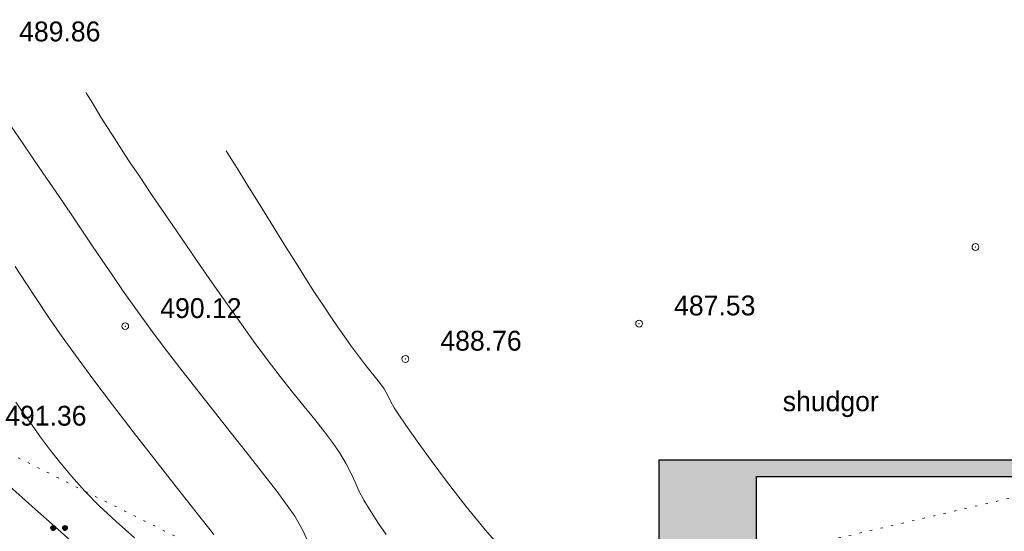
# Model space of a CAD drawing. Extents: x -516234 to 73329, y -4499813 to 47259.
# Tile 25 of 256: x 29539 to 29582, y 37039 to 37062. Entities that reach past the tile are written whole.
import ezdxf

# ---------------------------------------------------------------- set-up
doc = ezdxf.new("R2010")
doc.units = 0
doc.header["$LTSCALE"] = 0.5
doc.header["$MEASUREMENT"] = 0
doc.header["$PDMODE"] = 32
doc.header["$PDSIZE"] = 0.3
doc.linetypes.add('РА_КОНТУРЫ', pattern=[1.5, 0, -1.5])
for name, color, linetype in [('(004) Точки рельефа', 7, 'Continuous'), ('(007) Здания', 7, 'Continuous'), ('(031) Горизонтали', 42, 'Continuous'), ('(036) Растительность', 7, 'Continuous'), ('(037) Контуры', 7, 'Continuous'), ('7_газон', 7, 'Continuous'), ('экспликация', 7, 'Continuous')]:
    doc.layers.add(name, color=color, linetype=linetype)
doc.layers.add('(032) Горизонтали утолщенные', color=32, linetype='Continuous', lineweight=30)
doc.styles.add('BM-431', font='bm431.ttf')
doc.styles.add('D-431', font='d431.ttf')

# ---------------------------------------------------------------- blocks, each defined once
blk = doc.blocks.new('9633')
at = {"layer": '(031) Горизонтали', "color": 42, "linetype": 'Continuous', "lineweight": 0}
for points in [[(28572.26978294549, 37050.8180121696), (28572.73616710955, 37050.10419656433), (28573.21501492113, 37049.37288833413), (28573.73723684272, 37048.59156700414), (28574.33374333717, 37047.72771209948), (28575.03544486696, 37046.74880314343), (28575.72928798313, 37045.81445733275), (28576.5558426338, 37044.72596151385), (28577.46769285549, 37043.54166536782), (28578.41742268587, 37042.31991857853), (28579.35761616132, 37041.11907082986), (28580.24085731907, 37039.99747180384), (28581.0197301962, 37039.01347118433)], [(28575.3712223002, 37058.49695524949), (28575.40797652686, 37058.43794833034), (28575.48469221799, 37058.31379676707), (28575.6080298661, 37058.11241118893), (28575.78859525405, 37057.81612273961), (28576.04167750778, 37057.40224131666), (28576.32709047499, 37056.94145066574), (28576.64688430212, 37056.43530145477), (28577.00310913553, 37055.88534434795), (28577.30290846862, 37055.43368471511), (28577.73453538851, 37054.79080216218), (28578.2715559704, 37053.99642170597), (28578.88753628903, 37053.09026836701), (28579.55604241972, 37052.11206716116), (28580.25064043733, 37051.10154310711), (28580.94489641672, 37050.09842122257), (28581.61237643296, 37049.14242652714), (28582.22664656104, 37048.27328403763), (28582.76127287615, 37047.53071877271), (28583.36002435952, 37046.72757782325), (28583.93667676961, 37045.98214009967), (28584.48430117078, 37045.29275211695), (28584.99596862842, 37044.65776038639), (28585.46475020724, 37044.07551142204), (28585.88371697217, 37043.54435173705), (28586.24593998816, 37043.06262784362), (28586.54449032, 37042.62868625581), (28586.84199327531, 37042.13152009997), (28587.05705748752, 37041.70989804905), (28587.23113335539, 37041.32622834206), (28587.40567127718, 37040.94291921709), (28587.62212165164, 37040.52237890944), (28587.92193487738, 37040.02701565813), (28588.26374979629, 37039.50568095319), (28588.59588881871, 37039.01751767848)], [(28572.28763802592, 37044.8396683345), (28572.64872683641, 37044.33630280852), (28573.00619905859, 37043.82969160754), (28573.37701737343, 37043.31064845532), (28573.77814446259, 37042.76998707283), (28574.22654300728, 37042.19852118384), (28574.73917568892, 37041.58706451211), (28575.33300518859, 37040.92643077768), (28575.96595496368, 37040.28431461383), (28576.71029692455, 37039.58561578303), (28577.51448563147, 37038.86506233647)], [(28581.56307752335, 37055.90687753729), (28581.63037422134, 37055.79906632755), (28581.77932251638, 37055.55985010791), (28582.03468121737, 37055.1486229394), (28582.42371106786, 37054.5209300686), (28582.96432178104, 37053.64821291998), (28583.53456191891, 37052.72879640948), (28584.10150657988, 37051.8175277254), (28584.63223086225, 37050.96925405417), (28585.09380986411, 37050.23882258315), (28585.45331868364, 37049.6810804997), (28585.8295625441, 37049.11239825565), (28586.16947816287, 37048.60725194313), (28586.47983664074, 37048.15453221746), (28586.76740907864, 37047.74312973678), (28587.03896657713, 37047.36193515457), (28587.30128023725, 37046.99983912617), (28587.60546899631, 37046.59636011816), (28587.88808604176, 37046.23947373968), (28588.14002311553, 37045.9270064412), (28588.3521719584, 37045.65678467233), (28588.5154243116, 37045.42663488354), (28588.67992196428, 37045.13176913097), (28588.79180222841, 37044.88562340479), (28588.95748617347, 37044.59168342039), (28589.12818066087, 37044.33616167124), (28589.47246785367, 37043.83346889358), (28589.96671282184, 37043.12940525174), (28590.58728063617, 37042.26977091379), (28591.31053636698, 37041.30036604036), (28592.11284508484, 37040.2669907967), (28592.97057186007, 37039.21544534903), (28593.86008176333, 37038.19152985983)], [(28571.99375741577, 37041.16326607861), (28573.01452161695, 37040.25740476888), (28574.14077101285, 37039.25623228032), (28575.29540088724, 37038.22606679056)]]:
    blk.add_lwpolyline(points, dxfattribs=at)
at = {"layer": '(004) Точки рельефа', "lineweight": 0, "style": 'D-431'}
for s, p in [('489.86', (28572.44043431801, 37060.73286579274)), ('487.53', (28601.28333431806, 37048.66715899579)), ('490.12', (28578.65513431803, 37048.54959783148)), ('488.76', (28590.990334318, 37047.11447938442)), ('491.36', (28571.82683431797, 37043.81146579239))]:
    blk.add_text(s, height=0.875, dxfattribs=at).set_placement(p)
at = {"layer": '(037) Контуры', "linetype": 'РА_КОНТУРЫ', "lineweight": 0, "ltscale": 0.5, "style": 'BM-431'}
blk.add_text('shudgor', height=0.875, dxfattribs=at).set_placement((28606.06654007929, 37044.44754374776))
blk = doc.blocks.new('*X71')
at = {"color": 0}
for p, q in [((1.8, 2.04), (2.2, 2.04)), ((1.8, 2.029999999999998), (2.2, 2.029999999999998)), ((1.8, 2.02), (2.2, 2.02)), ((1.8, 2.009999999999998), (2.2, 2.009999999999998)), ((1.8, 2), (2.2, 2)), ((1.8, 1.99), (2.2, 1.99)), ((1.8, 1.98), (2.2, 1.98)), ((1.8, 1.969999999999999), (2.2, 1.969999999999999)), ((1.8, 1.959999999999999), (2.2, 1.959999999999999)), ((1.81, 2.069999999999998), (2.189999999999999, 2.069999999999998)), ((1.81, 2.06), (2.189999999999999, 2.06)), ((1.81, 2.049999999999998), (2.189999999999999, 2.049999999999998)), ((1.81, 1.95), (2.189999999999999, 1.95)), ((1.81, 1.939999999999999), (2.189999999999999, 1.939999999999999)), ((1.81, 1.929999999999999), (2.189999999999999, 1.929999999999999)), ((1.82, 2.089999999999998), (2.18, 2.089999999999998)), ((1.82, 2.08), (2.18, 2.08)), ((1.82, 1.919999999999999), (2.18, 1.919999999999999)), ((1.82, 1.909999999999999), (2.18, 1.909999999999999)), ((1.83, 2.109999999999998), (2.169999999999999, 2.109999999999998)), ((1.83, 2.1), (2.169999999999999, 2.1)), ((1.83, 1.9), (2.169999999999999, 1.9)), ((1.83, 1.889999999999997), (2.169999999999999, 1.889999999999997)), ((1.84, 2.12), (2.16, 2.12)), ((1.84, 1.879999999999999), (2.16, 1.879999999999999)), ((1.85, 2.129999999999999), (2.149999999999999, 2.129999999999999)), ((1.85, 1.87), (2.149999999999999, 1.87)), ((1.86, 2.14), (2.14, 2.14)), ((1.86, 1.86), (2.14, 1.86)), ((1.87, 2.149999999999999), (2.129999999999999, 2.149999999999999)), ((1.87, 1.85), (2.129999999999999, 1.85)), ((1.879999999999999, 2.16), (2.12, 2.16)), ((1.879999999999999, 1.84), (2.12, 1.84)), ((1.9, 2.169999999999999), (2.109999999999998, 2.169999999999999)), ((1.9, 1.83), (2.109999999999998, 1.83)), ((1.909999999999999, 2.18), (2.089999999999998, 2.18)), ((1.909999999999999, 1.82), (2.089999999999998, 1.82)), ((1.939999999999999, 2.189999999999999), (2.06, 2.189999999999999)), ((1.939999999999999, 1.81), (2.06, 1.81))]:
    blk.add_line(p, q, dxfattribs=at)
blk = doc.blocks.new('I04100')
blk.add_circle((0, 0), 0.2)
blk.add_blockref('*X71', (-2, -2))

msp = doc.modelspace()

# ---------------------------------------------------------------- hatches: boundary and pattern name
at = {"layer": '7_газон', "lineweight": 0, "true_color": 0x5c5c5c, "transparency": 33554687}
h = msp.add_hatch(color=251, dxfattribs=at)
h.dxf.hatch_style = 1
edge = h.paths.add_edge_path(flags=16)
edge.add_line((29676.9670253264, 36922.96084250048), (29652.77291892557, 36909.92828613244))
edge.add_arc((29654.19563818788, 36907.28709892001), 2.999999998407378, 118.3098620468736, 208.3098621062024)
edge.add_line((29651.55445097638, 36905.86437965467), (29669.68837844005, 36872.19990448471))
edge.add_arc((29672.32956565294, 36873.62262374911), 2.999999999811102, 208.30986207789, 298.2780487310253)
edge.add_line((29673.75081818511, 36870.98064698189), (29697.06899177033, 36883.5246684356))
edge.add_arc((29695.17398839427, 36887.04730412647), 4.000000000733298, 298.2780487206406, 388.3063323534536)
edge.add_line((29698.69568820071, 36888.94404619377), (29681.03101944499, 36921.74221183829))
edge.add_arc((29678.3897445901, 36920.31965528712), 3.00000000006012, 28.30633236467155, 118.3098620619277)
edge = h.paths.add_edge_path(flags=16)
edge.add_arc((29582.9855072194, 36967.89968877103), 30.00000001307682, 100.3549001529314, 118.3098620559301)
edge.add_line((29568.75831457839, 36994.31156091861), (29528.13142186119, 36972.42721186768))
edge.add_arc((29529.55414112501, 36969.78602465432), 2.999999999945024, 118.3098620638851, 225.976051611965)
edge.add_arc((29494.80619221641, 36933.83355539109), 46.99999999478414, 28.309861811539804, 45.97605160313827, ccw=False)
edge.add_line((29536.18479198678, 36956.12282367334), (29686.13726511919, 36677.7456560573))
edge.add_arc((29688.77845233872, 36679.16837530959), 2.999999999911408, 208.3098618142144, 354.8617095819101)
edge.add_line((29691.76639664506, 36678.8996955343), (29699.50725581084, 36764.98453772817))
edge.add_arc((29669.62781274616, 36767.67133548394), 30.00000000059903, 354.8617095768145, 388.3098620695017)
edge.add_line((29696.03968487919, 36781.89852812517), (29580.77358266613, 36995.88266607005))
edge.add_arc((29578.13239545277, 36994.45994680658), 2.999999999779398, 28.30986205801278, 100.3549001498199)
edge = h.paths.add_edge_path()
edge.add_line((29429.45156085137, 37065.40154354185), (29443.21523881, 37039.99022628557))
edge.add_line((29443.21523881, 37039.99022628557), (29467.007078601, 36995.82219918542))
edge.add_arc((29480.21301466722, 37002.93579550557), 14.99999999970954, 208.3098620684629, 253.3098622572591)
edge.add_line((29475.90507996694, 36988.56771635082), (29508.30438760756, 36978.85353674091))
edge.add_arc((29494.80619219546, 36933.83355536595), 47.00000002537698, 63.28493720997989, 73.30986224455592, ccw=False)
edge.add_arc((29520.43076144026, 36984.74898970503), 10.00000000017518, 243.284937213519, 298.3098620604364)
edge.add_line((29525.17315898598, 36975.94503232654), (29566.62423568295, 36998.27334173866))
edge.add_arc((29582.98550721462, 36967.89968878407), 34.49999999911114, 90.70226828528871, 118.3098620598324, ccw=False)
edge.add_line((29582.56265496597, 37002.39709732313), (29601.16238589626, 37002.62508366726))
edge.add_arc((29600.79468828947, 37032.62283022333), 29.99999999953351, 270.7022682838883, 298.3364137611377)
edge.add_line((29615.03411904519, 37006.21755401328), (29627.39519750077, 37012.88344606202))
edge.add_arc((29631.42970288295, 37005.4019511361), 8.500000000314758, 28.306332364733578, 118.3364137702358, ccw=False)
edge.add_line((29638.91331497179, 37009.43252803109), (29702.65760048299, 36891.0778810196))
edge.add_arc((29695.17398839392, 36887.04730412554), 8.499999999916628, -61.72195127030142, 28.306332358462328, ccw=False)
edge.add_line((29699.20087056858, 36879.56170328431), (29664.33022544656, 36860.80302483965))
edge.add_arc((29666.69897966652, 36856.39973022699), 5.000000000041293, 118.2780487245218, 208.3098620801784)
edge.add_line((29662.29700097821, 36854.02853145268), (29700.001465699, 36784.03260702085))
edge.add_arc((29669.62781274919, 36767.67133548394), 34.49999999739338, -5.138290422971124, 28.30986207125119, ccw=False)
edge.add_line((29703.98917227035, 36764.58151806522), (29695.14768138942, 36666.25672866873))
edge.add_arc((29710.0874029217, 36664.91332979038), 15.00000000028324, 174.8617095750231, 208.3098618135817)
edge.add_line((29696.8814668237, 36657.7997335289), (29738.10817600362, 36581.26498698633))
edge.add_arc((29696.72957622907, 36558.97571869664), 47.00000000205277, -16.690138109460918, 28.3098618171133, ccw=False)
edge.add_line((29741.74955749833, 36545.47752301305), (29732.03538262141, 36513.07823193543))
edge.add_arc((29746.40346174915, 36508.77029714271), 14.99999999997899, 163.309861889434, 208.3098620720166)
edge.add_line((29733.19752568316, 36501.65670082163), (29762.25672105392, 36447.71016536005))
edge.add_line((29762.25672105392, 36447.71016536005), (29788.31828072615, 36389.8396773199))
edge.add_line((29788.31828072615, 36389.8396773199), (29723.7285416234, 36509.74639209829))
edge.add_line((29723.7285416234, 36509.74639209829), (29735.04445390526, 36547.48789258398))
edge.add_arc((29696.7295762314, 36558.97571869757), 39.9999999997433, 343.3098618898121, 388.3098618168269)
edge.add_line((29731.94540582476, 36577.94530873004), (29530.02202180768, 36952.80314541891))
edge.add_arc((29494.80619221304, 36933.83355538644), 40.00000000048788, 28.30986181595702, 73.30986225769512)
edge.add_line((29506.29401808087, 36972.14843313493), (29468.5366372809, 36983.46910649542))
edge.add_line((29468.5366372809, 36983.46910649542), (29424.2348273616, 37065.40154354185))
edge = h.paths.add_edge_path(flags=16)
edge.add_line((29653.96902770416, 36965.66145273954), (29629.77229082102, 36952.62747941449))
edge.add_arc((29631.19501008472, 36949.98629220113), 2.999999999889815, 118.3098620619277, 208.3098620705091)
edge.add_line((29628.55382287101, 36948.56357293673), (29646.57493355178, 36915.10853490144))
edge.add_arc((29649.2161207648, 36916.53125416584), 2.999999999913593, 208.3098620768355, 298.3098620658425)
edge.add_line((29650.63884002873, 36913.89006695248), (29674.83351591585, 36926.92293008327))
edge.add_arc((29673.4107966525, 36929.56411729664), 2.999999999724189, 298.3098620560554, 388.3063323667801)
edge.add_line((29676.05207150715, 36930.98667384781), (29658.03302182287, 36964.44282207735))
edge.add_arc((29655.3917469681, 36963.02026552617), 2.999999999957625, 28.30633236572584, 118.3098620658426)
edge = h.paths.add_edge_path(flags=16)
edge.add_line((29653.05407388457, 36973.68728408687), (29634.95140268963, 37007.29869320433))
edge.add_arc((29631.42970288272, 37005.4019511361), 4.00000000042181, 28.30633236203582, 118.3364137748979)
edge.add_line((29629.53111211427, 37008.92265463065), (29617.1700336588, 37002.25676258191))
edge.add_arc((29600.79468827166, 37032.6228302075), 34.49999999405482, 278.95978604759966, 298.33641380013, ccw=False)
edge.add_arc((29606.63498333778, 36995.58040921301), 3.000000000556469, 98.95978601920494, 208.3098621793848)
edge.add_line((29603.99379612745, 36994.15768994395), (29623.57430544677, 36957.80772818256))
edge.add_arc((29626.21549265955, 36959.23044744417), 2.9999999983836, 208.3098620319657, 298.3098620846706)
edge.add_line((29627.6382119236, 36956.58926023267), (29651.83551829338, 36969.62354032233))
edge.add_arc((29650.41279902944, 36972.26472753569), 3.000000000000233, 298.3098620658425, 388.306332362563)
at = {"layer": 'экспликация', "true_color": 0xffffff, "transparency": 33554687}
h = msp.add_hatch(color=7, dxfattribs=at)
h.dxf.hatch_style = 1
h.paths.add_polyline_path([(29699.31096382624, 36974.59593197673), (29567.02408290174, 36974.59593197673), (29567.02408290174, 37042.31270727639), (29699.31096382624, 37042.31270727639)])
h.paths.add_polyline_path([(29698.67772427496, 36975.14876672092), (29571.30087154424, 36975.14876672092), (29571.30087154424, 37041.56780584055), (29698.67772427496, 37041.56780584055)], flags=16)

# ---------------------------------------------------------------- linework, layer by layer
at = {"layer": '(004) Точки рельефа', "color": 0, "linetype": 'ByBlock', "lineweight": 0}
for p in [(29580.94592980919, 37051.67724540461), (29543.50652980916, 37048.19134540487), (29566.13472980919, 37048.30344540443), (29555.84172980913, 37046.74894540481)]:
    msp.add_point(p, dxfattribs=at)
at = {"layer": '(007) Здания'}
for points in [[(29699.31096382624, 36974.59593197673), (29567.02408290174, 36974.59593197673), (29567.02408290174, 37042.31270727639), (29699.31096382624, 37042.31270727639)], [(29698.67772427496, 36975.14876672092), (29571.30087154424, 36975.14876672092), (29571.30087154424, 37041.56780584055), (29698.67772427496, 37041.56780584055)]]:
    msp.add_lwpolyline(points, close=True, dxfattribs=at)
at = {"layer": '(032) Горизонтали утолщенные', "color": 32, "linetype": 'Continuous', "lineweight": 0}
msp.add_lwpolyline([(29538.49889604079, 37056.97106935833), (29538.97657982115, 37056.26806836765), (29539.49369829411, 37055.50765362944), (29540.03761582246, 37054.70990101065), (29540.59569676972, 37053.89488637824), (29541.12190639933, 37053.12294009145), (29541.59431442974, 37052.42156099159), (29542.03644190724, 37051.76157767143), (29542.47180987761, 37051.11381872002), (29542.9239393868, 37050.44911272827), (29543.41635148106, 37049.73828828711), (29543.9725672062, 37048.95217398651), (29544.61610760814, 37048.06159841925), (29545.22261295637, 37047.24766601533), (29545.9111483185, 37046.35027333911), (29546.65334608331, 37045.39995518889), (29547.4208386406, 37044.42724635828), (29548.18525837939, 37043.4626816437), (29548.9182376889, 37042.53679583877), (29549.59140895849, 37041.68012373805), (29550.17640457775, 37040.92320014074), (29550.64485693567, 37040.29655983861), (29550.96839842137, 37039.83073762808), (29551.30040681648, 37039.25514681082), (29551.52883599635, 37038.75665849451)], dxfattribs=at)
at = {"layer": '(037) Контуры', "linetype": 'РА_КОНТУРЫ', "lineweight": 0, "ltscale": 0.5, "flags": 128}
msp.add_lwpolyline([(29526.03723080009, 37055.6212804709), (29536.67819244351, 37043.44711082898), (29549.13539609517, 37037.22863819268), (29553.57267280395, 37036.74686369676), (29570.54705528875, 37037.85357803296), (29586.31458732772, 37041.50670901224), (29599.88751836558, 37049.97695568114), (29614.75434630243, 37057.60967477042), (29639.17797765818, 37059.54859563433), (29675.91982313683, 37064.38591309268), (29691.73049435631, 37072.1598947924), (29711.50600335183, 37079.81151424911), (29709.603220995, 37093.89078214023)], dxfattribs=at)

# ---------------------------------------------------------------- block references
at = {"layer": '(007) Здания', "color": 18, "true_color": 0x000000}
msp.add_blockref('9633', (966.3948420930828, 0), dxfattribs=at)
at = {"layer": '(036) Растительность', "linetype": 'Continuous', "xscale": 0.5, "yscale": 0.5, "zscale": 0.5}
for p in [(29540.33759902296, 37039.30927807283), (29540.85248923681, 37039.30983382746)]:
    msp.add_blockref('I04100', p, dxfattribs=at)

doc.saveas('drawing.dxf')
